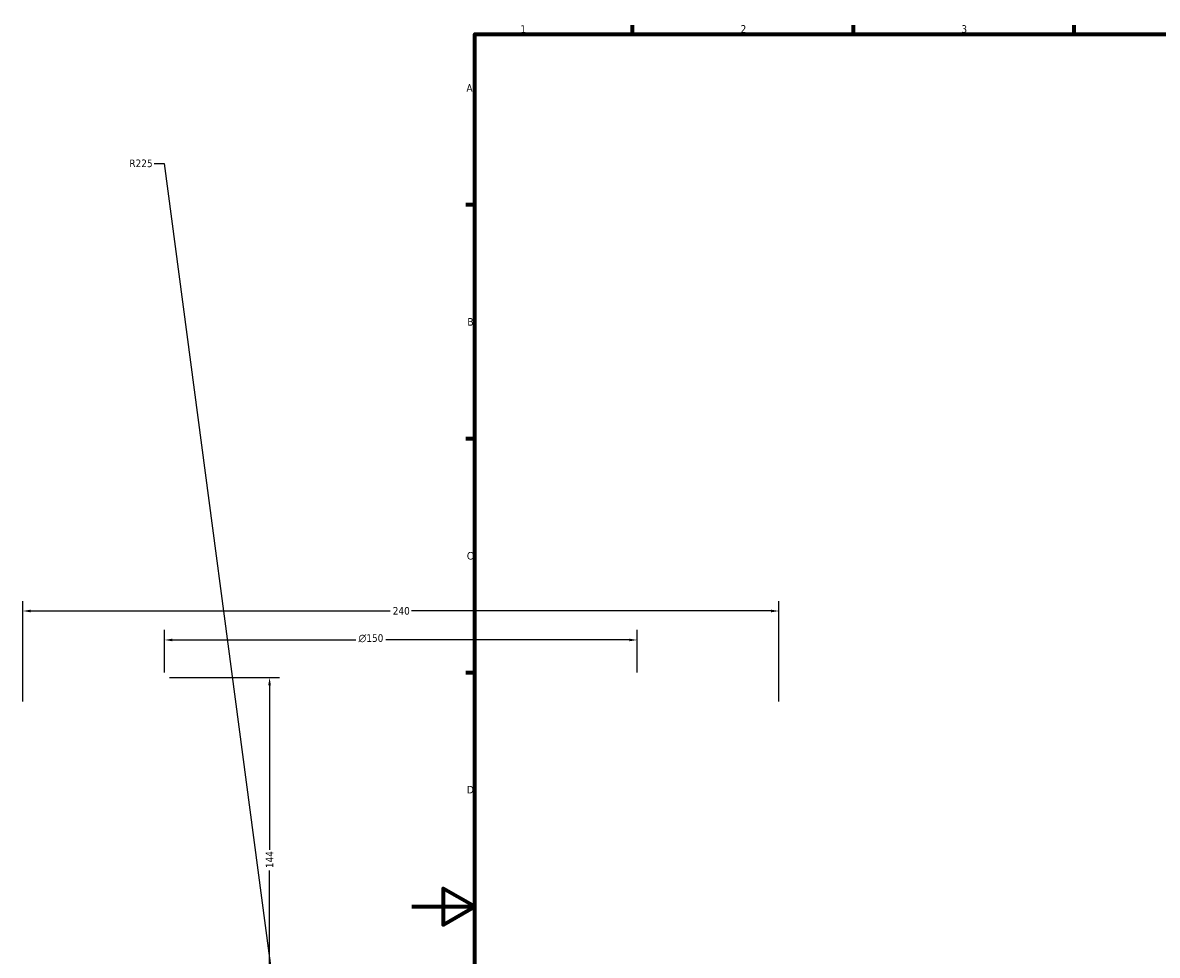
# Model space of a CAD drawing. Header units: millimetres. Extents: x -579 to 1113, y -250 to 914.
# Tile 3 of 10: x -123 to 237, y 282 to 578. Entities that reach past the tile are written whole.
import ezdxf

# ---------------------------------------------------------------- set-up
doc = ezdxf.new("R2010")
doc.units = ezdxf.units.MM
doc.layers.add('Border (ANSI)', color=7, linetype='Continuous', lineweight=70)
doc.layers.add('Dimension (ANSI)', color=7, linetype='Continuous', lineweight=25)
doc.styles.add('Note Text (ANSI)', font='tahoma.ttf')
doc.dimstyles.new('Default - mm (ANSI)', dxfattribs={"dimtxt": 2.4, "dimasz": 2.5, "dimexe": 3.175, "dimexo": 1.6002, "dimgap": 0.8, "dimtad": 0, "dimtoh": 1, "dimdec": 0, "dimrnd": 1e-08, "dimzin": 4, "dimdsep": 46, "dimtxsty": 'Note Text (ANSI)', "dimcen": 0.09, "dimdle": 10, "dimclrd": 256, "dimclre": 256, "dimclrt": 5, "dimadec": 1, "dimazin": 1, "dimtfac": 1.27, "dimtofl": 0, "dimtmove": 0, "dimatfit": 3, "dimfxl": 1, "dimtolj": 1, "dimtzin": 4, "dimlwd": -1, "dimlwe": -1, "dimarcsym": 0})

# ---------------------------------------------------------------- blocks, each defined once
blk = doc.blocks.new('Borders Default Border')
at = {"layer": 'Border (ANSI)'}
for p, q in [((70.08, 574), (70.08, 576.8)), ((140.17, 574), (140.17, 576.8)), ((210.25, 574), (210.25, 576.8)), ((20, 519.75), (17.2, 519.75)), ((20, 445.5), (17.2, 445.5)), ((20, 371.25), (17.2, 371.25))]:
    blk.add_line(p, q, dxfattribs=at)
at = {"layer": 'Border (ANSI)', "flags": 128}
for points in [[(20, 20), (20, 574), (821, 574), (821, 20), (20, 20)], [(0, 297), (20, 297), (10, 302.77), (10, 291.23), (20, 297)]]:
    blk.add_lwpolyline(points, dxfattribs=at)
at = {"layer": 'Border (ANSI)', "color": 5, "true_color": 0x0000ff, "char_height": 2.4, "attachment_point": 7, "style": 'Note Text (ANSI)'}
for s, insert in [('1', (34.5, 574.4)), ('2', (104.4, 574.4)), ('3', (174.46, 574.35)), ('A', (17.38, 555.68)), ('B', (17.67, 481.43)), ('C', (17.51, 407.13)), ('D', (17.52, 332.93))]:
    blk.add_mtext(s, dxfattribs=dict(at, insert=insert))
blk = doc.blocks.new('*D10')
at = {"layer": 'Defpoints', "color": 0, "transparency": 16777216}
for p in [(116.54, 390.85), (-123.46, 360.53), (116.54, 360.53)]:
    blk.add_point(p, dxfattribs=at)
at = {"layer": 'Dimension (ANSI)', "transparency": 16777216}
for p, q in [((-123.46, 362.14), (-123.46, 394.02)), ((116.54, 362.14), (116.54, 394.02)), ((-120.96, 390.85), (-6.81, 390.85)), ((114.04, 390.85), (-0.11, 390.85))]:
    blk.add_line(p, q, dxfattribs=at)
for points in [[(-120.96, 391.26), (-120.96, 390.43), (-123.46, 390.85)], [(114.04, 391.26), (114.04, 390.43), (116.54, 390.85)]]:
    blk.add_solid(points, dxfattribs=at)
at = {"layer": 'Dimension (ANSI)', "color": 5, "transparency": 16777216, "insert": (-6.01, 392.1), "char_height": 2.4, "attachment_point": 1, "style": 'Note Text (ANSI)'}
blk.add_mtext('\\A1;240', dxfattribs=at)
blk = doc.blocks.new('*D11')
at = {"layer": 'Defpoints', "color": 0, "transparency": 16777216}
for p in [(71.54, 381.65), (-78.46, 369.73), (71.54, 369.73)]:
    blk.add_point(p, dxfattribs=at)
at = {"layer": 'Dimension (ANSI)', "transparency": 16777216}
for p, q in [((-78.46, 371.34), (-78.46, 384.82)), ((71.54, 371.34), (71.54, 384.82)), ((-75.96, 381.65), (-17.69, 381.65)), ((69.04, 381.65), (-8.23, 381.65))]:
    blk.add_line(p, q, dxfattribs=at)
for points in [[(-75.96, 382.06), (-75.96, 381.23), (-78.46, 381.65)], [(69.04, 382.06), (69.04, 381.23), (71.54, 381.65)]]:
    blk.add_solid(points, dxfattribs=at)
at = {"layer": 'Dimension (ANSI)', "color": 5, "transparency": 16777216, "insert": (-16.89, 383.45), "char_height": 2.4, "attachment_point": 1, "style": 'Note Text (ANSI)'}
blk.add_mtext('\\A1;{\\fAIGDT|b0|i0;\\H2.4000;\\ln}\\fTahoma|b0|i0;\\H2.4000;150', dxfattribs=at)
blk = doc.blocks.new('*D12')
at = {"layer": 'Defpoints', "color": 0, "transparency": 16777216}
for p in [(-78.46, 369.73), (-45.11, 225.38), (2.07, 225.38)]:
    blk.add_point(p, dxfattribs=at)
at = {"layer": 'Dimension (ANSI)', "transparency": 16777216}
for p, q in [((-76.86, 369.73), (-41.93, 369.73)), ((-45.11, 367.23), (-45.11, 314.99)), ((-45.11, 227.88), (-45.11, 308.43)), ((0.47, 225.38), (-48.28, 225.38))]:
    blk.add_line(p, q, dxfattribs=at)
for points in [[(-45.53, 367.23), (-44.69, 367.23), (-45.11, 369.73)], [(-45.53, 227.88), (-44.69, 227.88), (-45.11, 225.38)]]:
    blk.add_solid(points, dxfattribs=at)
at = {"layer": 'Dimension (ANSI)', "color": 5, "transparency": 16777216, "insert": (-46.31, 309.23), "char_height": 2.4, "attachment_point": 1, "rotation": 90, "style": 'Note Text (ANSI)'}
blk.add_mtext('\\A1;144', dxfattribs=at)
blk = doc.blocks.new('*D13')
at = {"layer": 'Defpoints', "color": 0, "transparency": 16777216}
for p in [(-35.52, 208.56), (-5.93, -14.49)]:
    blk.add_point(p, dxfattribs=at)
at = {"layer": 'Dimension (ANSI)', "transparency": 16777216}
for p, q in [((-81.76, 532.9), (-78.55, 532.9)), ((-78.55, 532.9), (-35.85, 211.04))]:
    blk.add_line(p, q, dxfattribs=at)
blk.add_solid([(-35.44, 211.09), (-36.26, 210.98), (-35.52, 208.56)], dxfattribs=at)
at = {"layer": 'Dimension (ANSI)', "color": 5, "transparency": 16777216, "insert": (-89.6, 534.15), "char_height": 2.4, "attachment_point": 1, "style": 'Note Text (ANSI)'}
blk.add_mtext('\\A1;R225', dxfattribs=at)

msp = doc.modelspace()

# ---------------------------------------------------------------- block references
msp.add_blockref('Borders Default Border', (0, 0))

# ---------------------------------------------------------------- dimensions: what is measured, and where the dimension line sits
at = {"layer": 'Dimension (ANSI)'}
dim = msp.add_radius_dim(center=(-5.93, -14.49), mpoint=(-35.52, 208.56), dimstyle='Default - mm (ANSI)', override={"dimgap": 0.8, "dimtih": 1, "dimdec": 0, "dimlfac": 1, "dimcen": 0, "dimtol": 0, "dimlim": 0, "dimtp": 0, "dimtm": 0, "dimtdec": 2}, dxfattribs=at)
dim.commit()
dim.dimension.update_dxf_attribs({"geometry": '*D13', "text_midpoint": (-86.08, 532.9), "dimtype": 164})
for base, p1, p2, angle, picture, middle in [((116.54, 390.85), (-123.46, 360.53), (116.54, 360.53), 180, '*D10', (-3.46, 390.85)), ((-45.11, 225.38), (-78.46, 369.73), (2.07, 225.38), 90, '*D12', (-45.11, 311.71))]:
    dim = msp.add_linear_dim(base=base, p1=p1, p2=p2, angle=angle, dimstyle='Default - mm (ANSI)', override={"dimgap": 0.8, "dimtoh": 0, "dimdec": 0, "dimtol": 0, "dimlim": 0, "dimtp": 0, "dimtm": 0, "dimtdec": 2, "dimatfit": 1}, dxfattribs=at)
    dim.commit()
    dim.dimension.update_dxf_attribs({"geometry": picture, "text_midpoint": middle, "dimtype": 160})
dim = msp.add_linear_dim(base=(71.54, 381.65), p1=(-78.46, 369.73), p2=(71.54, 369.73), angle=180, text='{\\fAIGDT|b0|i0;\\H2.4000;\\ln}\\fTahoma|b0|i0;\\H2.4000;<>', dimstyle='Default - mm (ANSI)', override={"dimgap": 0.8, "dimtoh": 0, "dimdec": 0, "dimtol": 0, "dimlim": 0, "dimtp": 0, "dimtm": 0, "dimtdec": 2, "dimatfit": 1}, dxfattribs=at)
dim.commit()
dim.dimension.update_dxf_attribs({"geometry": '*D11', "text_midpoint": (-12.96, 381.65), "dimtype": 160})

doc.saveas('drawing.dxf')
